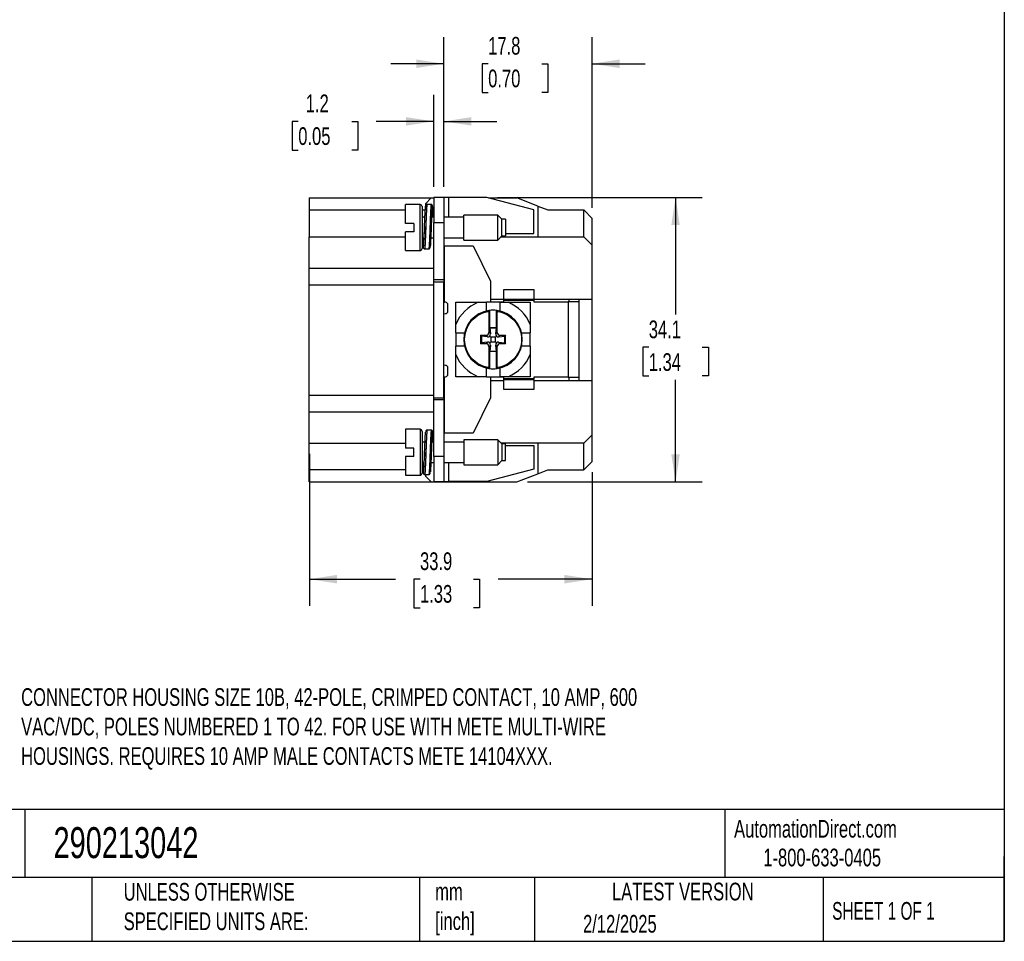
# Model space of a CAD drawing. Header units: millimetres. Extents: x 6 to 273, y 6 to 210.
# Tile 4 of 7: x 155 to 273, y 6 to 117. Entities that reach past the tile are written whole.
import ezdxf

# ---------------------------------------------------------------- set-up
doc = ezdxf.new("R2010")
doc.units = ezdxf.units.MM
doc.linetypes.add('SLD-Solid', pattern=[0])
doc.layers.add('DIMENSIONS', color=140, linetype='SLD-Solid', lineweight=25)
doc.layers.add('TEXT', color=140, linetype='SLD-Solid', lineweight=25)
doc.styles.add('SLDTEXTSTYLE0', font='TXT', dxfattribs={"width": 0.7})
doc.styles.add('SLDTEXTSTYLE1', font='TXT', dxfattribs={"width": 0.65})
doc.dimstyles.new('SLDDIMSTYLE0', dxfattribs={"dimtxt": 2.158008, "dimasz": 3.302, "dimexe": 0, "dimexo": 0.0625, "dimgap": 0.539502, "dimtad": 0, "dimtih": 1, "dimtoh": 1, "dimrnd": 1e-09, "dimzin": 12, "dimdsep": 46, "dimtxsty": 'SLDTEXTSTYLE0', "dimsah": 1, "dimcen": 0.09, "dimadec": 0, "dimazin": 3, "dimtfac": 1, "dimtofl": 0, "dimtmove": 0, "dimatfit": 3, "dimfxl": 0, "dimfrac": 2, "dimtolj": 1, "dimtzin": 12, "dimarcsym": 0})
doc.dimstyles.new('SLDDIMSTYLE2', dxfattribs={"dimtxt": 2.158008, "dimasz": 3.302, "dimexe": 0, "dimexo": 0.0625, "dimgap": 0.539502, "dimtad": 0, "dimtih": 1, "dimtoh": 1, "dimrnd": 1e-09, "dimzin": 12, "dimdsep": 46, "dimtxsty": 'SLDTEXTSTYLE0', "dimsah": 1, "dimcen": 0.09, "dimadec": 0, "dimazin": 3, "dimtfac": 1, "dimtmove": 0, "dimatfit": 0, "dimfxl": 0, "dimfrac": 2, "dimtolj": 1, "dimtzin": 12, "dimarcsym": 0})

# ---------------------------------------------------------------- blocks, each defined once
blk = doc.blocks.new('_D_2')
at = {"layer": 'DIMENSIONS'}
for p, q in [((212.36, 95.38), (236.86, 95.38)), ((233.69, 95.38), (233.69, 81.35)), ((230.48, 77.44), (229.75, 77.44)), ((229.75, 77.44), (229.75, 74.01)), ((236.89, 77.44), (237.62, 77.44)), ((237.62, 77.44), (237.62, 74.01)), ((229.75, 74.01), (230.48, 74.01)), ((233.69, 61.33), (233.69, 73.53)), ((237.62, 74.01), (236.89, 74.01)), ((215.96, 61.33), (236.86, 61.33))]:
    blk.add_line(p, q, dxfattribs=at)
for points in [[(233.69, 95.38), (233.18, 92.07), (234.19, 92.07)], [(233.69, 61.33), (234.19, 64.63), (233.18, 64.63)]]:
    blk.add_solid(points, dxfattribs=at)
at = {"layer": 'DIMENSIONS', "char_height": 2.117, "attachment_point": 1, "style": 'SLDTEXTSTYLE0'}
for s, insert in [('34.1', (230.48, 80.65)), ('1.34', (230.48, 76.74))]:
    blk.add_mtext(s, dxfattribs=dict(at, insert=insert))
blk = doc.blocks.new('_D_3')
at = {"layer": 'DIMENSIONS'}
for p, q in [((205.94, 96.65), (205.94, 114.55)), ((223.69, 94.15), (223.69, 114.55)), ((205.94, 111.38), (199.59, 111.38)), ((211.25, 111.38), (210.53, 111.38)), ((210.53, 111.38), (210.53, 107.95)), ((217.66, 111.38), (218.39, 111.38)), ((218.39, 111.38), (218.39, 107.95)), ((223.69, 111.38), (230.04, 111.38)), ((210.53, 107.95), (211.25, 107.95)), ((218.39, 107.95), (217.66, 107.95))]:
    blk.add_line(p, q, dxfattribs=at)
for points in [[(205.94, 111.38), (202.63, 111.89), (202.63, 110.87)], [(223.69, 111.38), (226.99, 110.87), (226.99, 111.89)]]:
    blk.add_solid(points, dxfattribs=at)
at = {"layer": 'DIMENSIONS', "char_height": 2.117, "attachment_point": 1, "style": 'SLDTEXTSTYLE0'}
for s, insert in [('17.8', (211.25, 114.59)), ('0.70', (211.25, 110.68))]:
    blk.add_mtext(s, dxfattribs=dict(at, insert=insert))
blk = doc.blocks.new('_D_4')
at = {"layer": 'DIMENSIONS'}
for p, q in [((204.74, 96.65), (204.74, 107.66)), ((205.94, 96.65), (205.94, 107.66)), ((188.51, 104.48), (187.79, 104.48)), ((187.79, 104.48), (187.79, 101.05)), ((194.93, 104.48), (195.65, 104.48)), ((195.65, 104.48), (195.65, 101.05)), ((204.74, 104.48), (197.85, 104.48)), ((205.94, 104.48), (212.29, 104.48)), ((187.79, 101.05), (188.51, 101.05)), ((195.65, 101.05), (194.93, 101.05))]:
    blk.add_line(p, q, dxfattribs=at)
for points in [[(204.74, 104.48), (201.43, 104.99), (201.43, 103.98)], [(205.94, 104.48), (209.24, 103.98), (209.24, 104.99)]]:
    blk.add_solid(points, dxfattribs=at)
at = {"layer": 'DIMENSIONS', "char_height": 2.117, "attachment_point": 1, "style": 'SLDTEXTSTYLE0'}
for s, insert in [('1.2', (189.41, 107.7)), ('0.05', (188.51, 103.78))]:
    blk.add_mtext(s, dxfattribs=dict(at, insert=insert))
blk = doc.blocks.new('_D_5')
at = {"layer": 'DIMENSIONS'}
for p, q in [((189.84, 64.71), (189.84, 46.51)), ((223.69, 62.51), (223.69, 46.51)), ((189.84, 49.69), (200.17, 49.69)), ((203.09, 49.69), (202.36, 49.69)), ((202.36, 49.69), (202.36, 46.26)), ((209.5, 49.69), (210.23, 49.69)), ((210.23, 49.69), (210.23, 46.26)), ((223.69, 49.69), (212.43, 49.69)), ((202.36, 46.26), (203.09, 46.26)), ((210.23, 46.26), (209.5, 46.26))]:
    blk.add_line(p, q, dxfattribs=at)
for points in [[(189.84, 49.69), (193.14, 49.18), (193.14, 50.2)], [(223.69, 49.69), (220.38, 50.2), (220.38, 49.18)]]:
    blk.add_solid(points, dxfattribs=at)
at = {"layer": 'DIMENSIONS', "char_height": 2.117, "attachment_point": 1, "style": 'SLDTEXTSTYLE0'}
for s, insert in [('33.9', (203.09, 52.9)), ('1.33', (203.09, 48.99))]:
    blk.add_mtext(s, dxfattribs=dict(at, insert=insert))

msp = doc.modelspace()

# ---------------------------------------------------------------- linework, layer by layer
for p, q in [((189.836, 95.327), (204.436, 95.327)), ((189.836, 95.327), (189.836, 93.852)), ((203.092, 94.527), (201.342, 94.527)), ((201.342, 92.277), (201.342, 94.527)), ((203.092, 89.027), (203.092, 94.527)), ((204.436, 95.327), (203.736, 94.627)), ((203.736, 94.627), (203.736, 93.852)), ((204.43, 94.527), (203.93, 94.527)), ((204.436, 95.327), (204.736, 95.327)), ((205.936, 95.377), (204.736, 95.377)), ((204.736, 95.377), (204.736, 92.377)), ((205.936, 95.377), (205.936, 92.377)), ((206.517, 95.377), (205.936, 95.377)), ((211.085, 95.377), (206.517, 95.377)), ((206.517, 95.377), (206.517, 93.002)), ((216.736, 93.877), (211.085, 95.377)), ((211.274, 95.327), (214.686, 95.327)), ((217.186, 94.347), (214.686, 95.327)), ((217.186, 94.347), (217.186, 90.677)), ((217.186, 94.347), (218.386, 93.877)), ((201.342, 93.852), (189.836, 93.852)), ((189.836, 93.852), (189.836, 90.677)), ((203.736, 93.852), (203.342, 93.852)), ((212.4, 93.277), (208.342, 93.277)), ((208.342, 91.777), (208.342, 93.277)), ((212.9, 92.777), (212.4, 93.277)), ((212.4, 90.277), (212.4, 93.277)), ((216.736, 91.077), (216.736, 93.877)), ((218.386, 93.877), (222.686, 93.877)), ((222.686, 90.677), (222.686, 93.877)), ((222.686, 93.877), (223.686, 92.877)), ((202.342, 92.277), (201.342, 92.277)), ((202.342, 92.277), (202.342, 91.277)), ((203.674, 93.002), (203.342, 93.002)), ((204.736, 93.002), (204.517, 93.002)), ((204.736, 85.687), (204.736, 92.377)), ((204.736, 92.377), (205.936, 92.377)), ((208.342, 93.002), (205.936, 93.002)), ((205.936, 92.377), (205.936, 85.577)), ((213.342, 92.777), (212.9, 92.777)), ((212.9, 90.777), (212.9, 92.777)), ((213.342, 92.777), (213.342, 91.777)), ((223.686, 89.677), (223.686, 92.877)), ((201.342, 89.027), (201.342, 91.277)), ((202.342, 91.277), (201.342, 91.277)), ((203.631, 91.89), (203.631, 91.884)), ((208.342, 90.277), (208.342, 91.777)), ((213.342, 91.777), (213.342, 90.777)), ((213.342, 91.077), (216.736, 91.077)), ((189.836, 90.677), (201.342, 90.677)), ((189.836, 86.927), (189.836, 90.677)), ((203.342, 90.552), (203.519, 90.552)), ((204.376, 90.552), (204.736, 90.552)), ((205.936, 90.552), (208.342, 90.552)), ((208.342, 90.277), (212.4, 90.277)), ((212.4, 90.277), (212.9, 90.777)), ((212.8, 90.677), (222.686, 90.677)), ((212.9, 90.777), (213.342, 90.777)), ((222.686, 90.677), (223.686, 89.677)), ((223.686, 83.177), (223.686, 89.677)), ((201.342, 89.027), (203.092, 89.027)), ((203.63, 89.227), (204.129, 89.227)), ((205.936, 89.577), (206.036, 89.577)), ((206.036, 82.827), (206.036, 89.577)), ((206.036, 89.577), (209.436, 89.577)), ((209.436, 89.577), (211.536, 85.377)), ((189.836, 86.927), (204.736, 86.927)), ((189.836, 84.927), (189.836, 86.927)), ((189.836, 71.727), (189.836, 84.927)), ((189.836, 84.927), (204.736, 84.927)), ((204.736, 84.927), (204.736, 85.687)), ((204.736, 85.577), (205.936, 85.577)), ((204.736, 85.277), (205.936, 85.277)), ((204.736, 71.727), (204.736, 84.927)), ((205.936, 85.577), (205.936, 85.277)), ((205.936, 71.377), (205.936, 85.277)), ((211.536, 85.377), (211.536, 82.877)), ((213.136, 83.177), (213.136, 84.377)), ((213.136, 84.377), (216.736, 84.377)), ((216.736, 84.377), (216.736, 83.177)), ((205.936, 82.827), (206.036, 82.827)), ((206.136, 82.827), (206.036, 82.827)), ((206.436, 81.777), (206.436, 82.527)), ((210.037, 82.827), (211.036, 82.827)), ((211.036, 81.784), (211.036, 82.827)), ((212.636, 82.827), (211.036, 82.827)), ((213.136, 83.177), (211.536, 83.177)), ((211.536, 82.877), (213.136, 82.877)), ((212.636, 82.827), (212.636, 81.784)), ((212.636, 82.827), (213.635, 82.827)), ((216.736, 83.177), (213.136, 83.177)), ((213.136, 83.177), (213.136, 83.077)), ((213.136, 83.077), (216.736, 83.077)), ((213.136, 82.877), (213.136, 83.077)), ((223.686, 83.177), (216.736, 83.177)), ((216.736, 83.177), (216.736, 83.077)), ((216.736, 83.077), (216.736, 82.877)), ((216.736, 82.877), (220.836, 82.877)), ((220.836, 82.877), (220.836, 73.877)), ((222.136, 82.877), (220.836, 82.877)), ((220.936, 82.877), (220.936, 83.177)), ((222.136, 82.877), (222.136, 83.177)), ((222.136, 73.877), (222.136, 82.877)), ((223.686, 73.477), (223.686, 83.177)), ((205.936, 81.468), (206.136, 81.477)), ((211.336, 81.74), (211.336, 79.226)), ((211.406, 81.85), (211.406, 79.807)), ((212.266, 79.807), (212.266, 81.85)), ((212.336, 79.226), (212.336, 81.74)), ((207.386, 79.177), (207.386, 80.176)), ((216.286, 80.176), (216.286, 79.177)), ((207.386, 79.177), (208.429, 79.177)), ((207.386, 79.177), (207.386, 77.577)), ((211.514, 79.047), (211.336, 79.226)), ((211.406, 79.807), (211.438, 79.775)), ((211.406, 79.807), (212.266, 79.807)), ((211.438, 79.775), (211.514, 79.047)), ((211.438, 79.775), (212.234, 79.775)), ((212.158, 79.047), (212.234, 79.775)), ((212.336, 79.226), (212.158, 79.047)), ((212.234, 79.775), (212.266, 79.807)), ((215.243, 79.177), (216.286, 79.177)), ((216.286, 77.577), (216.286, 79.177)), ((210.336, 78.877), (210.987, 78.877)), ((210.336, 78.877), (210.336, 77.877)), ((210.438, 78.775), (210.336, 78.877)), ((210.336, 77.877), (210.438, 77.979)), ((210.987, 77.877), (210.336, 77.877)), ((211.165, 78.699), (210.438, 78.775)), ((210.438, 78.775), (210.438, 77.979)), ((211.165, 78.055), (210.438, 77.979)), ((210.987, 78.877), (211.165, 78.699)), ((211.165, 78.055), (210.987, 77.877)), ((211.441, 78.772), (211.555, 78.658)), ((211.441, 77.982), (211.555, 78.096)), ((211.555, 78.658), (211.555, 78.096)), ((212.117, 78.658), (211.555, 78.658)), ((211.555, 78.096), (212.117, 78.096)), ((212.231, 78.772), (212.117, 78.658)), ((212.117, 78.096), (212.117, 78.658)), ((212.117, 78.096), (212.231, 77.982)), ((212.506, 78.699), (212.685, 78.877)), ((212.506, 78.699), (213.234, 78.775)), ((212.685, 77.877), (212.506, 78.055)), ((212.506, 78.055), (213.234, 77.979)), ((212.685, 78.877), (213.336, 78.877)), ((213.336, 77.877), (212.685, 77.877)), ((213.336, 78.877), (213.234, 78.775)), ((213.234, 77.979), (213.234, 78.775)), ((213.234, 77.979), (213.336, 77.877)), ((213.336, 77.877), (213.336, 78.877)), ((207.386, 76.578), (207.386, 77.577)), ((208.429, 77.577), (207.386, 77.577)), ((211.336, 77.528), (211.514, 77.706)), ((211.336, 77.528), (211.336, 75.014)), ((211.438, 76.979), (211.406, 76.947)), ((211.406, 76.947), (211.406, 74.903)), ((212.266, 76.947), (211.406, 76.947)), ((211.514, 77.706), (211.438, 76.979)), ((211.438, 76.979), (212.234, 76.979)), ((212.158, 77.706), (212.336, 77.528)), ((212.234, 76.979), (212.158, 77.706)), ((212.266, 76.947), (212.234, 76.979)), ((212.266, 74.903), (212.266, 76.947)), ((212.336, 75.014), (212.336, 77.528)), ((216.286, 77.577), (215.243, 77.577)), ((216.286, 77.577), (216.286, 76.578)), ((206.136, 75.277), (205.936, 75.286)), ((206.436, 74.227), (206.436, 74.977)), ((211.036, 73.927), (211.036, 74.97)), ((212.636, 74.97), (212.636, 73.927)), ((205.936, 73.927), (206.036, 73.927)), ((206.036, 67.177), (206.036, 73.927)), ((206.036, 73.927), (206.136, 73.927)), ((211.036, 73.927), (210.037, 73.927)), ((211.036, 73.927), (212.636, 73.927)), ((213.136, 73.877), (211.536, 73.877)), ((211.536, 73.877), (211.536, 71.377)), ((211.536, 73.477), (213.136, 73.477)), ((213.635, 73.927), (212.636, 73.927)), ((213.136, 73.677), (213.136, 73.877)), ((216.736, 73.677), (213.136, 73.677)), ((213.136, 73.577), (213.136, 73.677)), ((213.136, 73.577), (216.736, 73.577)), ((213.136, 72.377), (213.136, 73.577)), ((220.836, 73.877), (216.736, 73.877)), ((216.736, 73.877), (216.736, 73.677)), ((216.736, 73.577), (216.736, 73.677)), ((216.736, 73.577), (216.736, 72.377)), ((216.736, 73.477), (223.686, 73.477)), ((220.836, 73.877), (222.136, 73.877)), ((220.936, 73.477), (220.936, 73.877)), ((222.136, 73.477), (222.136, 73.877)), ((223.686, 66.977), (223.686, 73.477)), ((216.736, 72.377), (213.136, 72.377)), ((189.836, 71.727), (204.736, 71.727)), ((189.836, 69.727), (189.836, 71.727)), ((204.736, 70.967), (204.736, 71.727)), ((204.736, 71.377), (205.936, 71.377)), ((204.736, 71.177), (205.936, 71.177)), ((204.736, 64.377), (204.736, 70.967)), ((205.936, 71.377), (205.936, 71.177)), ((205.936, 71.177), (205.936, 64.377)), ((211.536, 71.377), (209.436, 67.177)), ((189.836, 69.727), (204.736, 69.727)), ((189.836, 65.977), (189.836, 69.727)), ((203.092, 67.627), (201.342, 67.627)), ((201.342, 67.627), (201.342, 65.377)), ((203.092, 67.627), (203.092, 62.127)), ((204.442, 67.527), (203.942, 67.527)), ((203.691, 66.102), (203.342, 66.102)), ((204.736, 66.102), (204.538, 66.102)), ((205.936, 67.177), (206.036, 67.177)), ((208.342, 66.102), (205.936, 66.102)), ((209.436, 67.177), (206.036, 67.177)), ((212.4, 66.377), (208.342, 66.377)), ((208.342, 66.377), (208.342, 64.877)), ((212.9, 65.877), (212.4, 66.377)), ((212.4, 66.377), (212.4, 63.377)), ((223.686, 66.977), (222.686, 65.977)), ((223.686, 63.777), (223.686, 66.977)), ((189.836, 65.977), (201.342, 65.977)), ((189.836, 62.802), (189.836, 65.977)), ((202.342, 65.377), (201.342, 65.377)), ((202.342, 64.377), (202.342, 65.377)), ((204.441, 64.869), (204.441, 64.873)), ((208.342, 64.877), (208.342, 63.377)), ((222.686, 65.977), (212.8, 65.977)), ((213.342, 65.877), (212.9, 65.877)), ((212.9, 65.877), (212.9, 63.877)), ((213.342, 64.877), (213.342, 65.877)), ((213.342, 65.677), (216.736, 65.677)), ((213.342, 63.877), (213.342, 64.877)), ((216.736, 65.677), (216.736, 62.877)), ((217.186, 65.977), (217.186, 62.307)), ((222.686, 62.777), (222.686, 65.977)), ((201.342, 64.377), (201.342, 62.127)), ((202.342, 64.377), (201.342, 64.377)), ((205.936, 64.377), (204.736, 64.377)), ((204.736, 64.377), (204.736, 61.377)), ((205.936, 64.377), (205.936, 61.377)), ((212.4, 63.377), (212.9, 63.877)), ((212.9, 63.877), (213.342, 63.877)), ((222.686, 62.777), (223.686, 63.777)), ((189.836, 62.802), (201.342, 62.802)), ((189.836, 61.327), (189.836, 62.802)), ((203.342, 63.652), (203.545, 63.652)), ((203.342, 62.802), (203.436, 62.802)), ((204.393, 63.652), (204.736, 63.652)), ((205.936, 63.652), (208.342, 63.652)), ((206.517, 63.652), (206.517, 61.377)), ((208.342, 63.377), (212.4, 63.377)), ((216.736, 62.877), (211.085, 61.377)), ((217.186, 62.307), (218.386, 62.777)), ((218.386, 62.777), (222.686, 62.777)), ((189.836, 61.327), (204.436, 61.327)), ((201.342, 62.127), (203.092, 62.127)), ((203.642, 62.227), (204.142, 62.227)), ((203.736, 62.227), (203.736, 62.027)), ((203.736, 62.027), (204.436, 61.327)), ((204.436, 61.327), (214.686, 61.327)), ((204.736, 61.377), (205.936, 61.377)), ((205.936, 61.377), (206.517, 61.377)), ((211.085, 61.377), (206.517, 61.377)), ((214.686, 61.327), (217.186, 62.307))]:
    msp.add_line(p, q)
for centre, radius, start, end in [((203.092, 94.277), 0.25, 360, 90), ((203.092, 89.277), 0.25, 270, 0), ((206.136, 82.527), 0.3, 0, 90), ((211.836, 78.377), 4.8, 112.01537, 157.98463), ((211.836, 78.377), 4.8, 22.01537, 67.98463), ((206.136, 81.777), 0.3, 270, 0), ((211.836, 78.377), 3.5, 98.06853, 261.93147), ((211.836, 78.377), 3.5, 97.05717, 98.06853), ((211.836, 78.377), 3.5, 82.94283, 97.05717), ((211.836, 78.377), 3.5, 81.93147, 82.94283), ((211.836, 78.377), 3.5, 278.06853, 81.93147), ((211.836, 78.377), 4.8, 202.01537, 247.98463), ((211.836, 78.377), 4.8, 292.01537, 337.98463), ((206.136, 74.977), 0.3, 0, 90), ((211.836, 78.377), 3.5, 261.93147, 262.94283), ((211.836, 78.377), 3.5, 262.94283, 277.05717), ((211.836, 78.377), 3.5, 277.05717, 278.06853), ((206.136, 74.227), 0.3, 270, 0), ((203.092, 67.377), 0.25, 0, 90), ((203.092, 62.377), 0.25, 270, 0)]:
    msp.add_arc(centre, radius, start, end)
for centre, major_axis, ratio, start_param, end_param in [((210.985, 79.228), (0.249, -0.249), 0.9924325, 5.5015852, 7.0647854), ((211.162, 79.05), (-0.171, 0.364), 0.8514538, 3.5440231, 4.3256232), ((212.509, 79.05), (0.171, 0.364), 0.8514538, 1.9575621, 2.7391622), ((212.687, 79.228), (-0.249, -0.249), 0.9924325, 5.5015852, 7.0647854), ((210.985, 77.526), (0.249, 0.249), 0.9924325, 5.5015852, 7.0647854), ((211.162, 79.05), (0.364, -0.171), 0.8514538, 5.0991547, 5.8807548), ((211.162, 77.703), (0.364, 0.171), 0.8514538, 0.4024305, 1.1840306), ((211.162, 77.703), (0.171, 0.364), 0.8514538, 5.0991547, 5.8807548), ((212.509, 77.703), (-0.171, 0.364), 0.8514538, 0.4024305, 1.1840306), ((212.509, 79.05), (0.364, 0.171), 0.8514538, 3.5440231, 4.3256232), ((212.509, 77.703), (0.364, -0.171), 0.8514538, 1.9575621, 2.7391622), ((212.687, 77.526), (-0.249, 0.249), 0.9924325, 5.5015852, 7.0647854)]:
    msp.add_ellipse(centre, major_axis=major_axis, ratio=ratio, start_param=start_param, end_param=end_param)
for points, knots in [([(203.631, 91.891), (203.633, 91.964), (203.644, 92.25), (203.662, 92.748), (203.688, 93.332), (203.715, 93.813), (203.738, 94.171), (203.754, 94.28), (203.761, 94.334)], [0, 0, 0, 0, 0.0644426, 0.2489955, 0.4399449, 0.6308943, 0.8154471, 1, 1, 1, 1]), ([(203.93, 94.527), (203.916, 94.526), (203.886, 94.523), (203.822, 94.492), (203.792, 94.447), (203.78, 94.402), (203.775, 94.384)], [0, 0, 0, 0, 0.09874943, 0.21667304, 0.68926206, 1, 1, 1, 1]), ([(203.93, 94.515), (203.927, 94.517), (203.917, 94.524), (203.906, 94.456), (203.897, 94.375), (203.892, 94.322), (203.887, 94.263), (203.882, 94.196), (203.877, 94.122), (203.872, 94.042), (203.868, 93.982), (203.866, 93.934), (203.862, 93.874), (203.857, 93.78), (203.851, 93.655), (203.844, 93.523), (203.836, 93.36), (203.824, 93.077), (203.809, 92.692), (203.797, 92.358), (203.792, 92.209)], [0, 0, 0, 0, 0.0658327, 0.1981987, 0.2360696, 0.2739401, 0.3118102, 0.34968, 0.3875493, 0.4254183, 0.4632869, 0.46597, 0.4854351, 0.538015, 0.5757229, 0.6210384, 0.6739599, 0.734486, 0.8812073, 1, 1, 1, 1]), ([(204.43, 94.525), (204.429, 94.525), (204.425, 94.53), (204.419, 94.514), (204.412, 94.485), (204.406, 94.45), (204.4, 94.408), (204.395, 94.351), (204.388, 94.272), (204.381, 94.179), (204.374, 94.074), (204.369, 93.989), (204.366, 93.933), (204.364, 93.907), (204.36, 93.841), (204.353, 93.711), (204.342, 93.48), (204.33, 93.218), (204.319, 92.963), (204.311, 92.758), (204.304, 92.564), (204.298, 92.382), (204.294, 92.265), (204.292, 92.209)], [0, 0, 0, 0, 0.0123153, 0.0777915, 0.1304341, 0.1702384, 0.2033334, 0.2553805, 0.3074288, 0.3594784, 0.4115293, 0.4635815, 0.4715727, 0.4822166, 0.4955132, 0.5513054, 0.6309439, 0.7344052, 0.796488, 0.8540895, 0.9072089, 0.9558459, 1, 1, 1, 1]), ([(204.602, 94.303), (204.596, 94.343), (204.588, 94.403), (204.551, 94.474), (204.492, 94.519), (204.45, 94.524), (204.43, 94.527)], [0, 0, 0, 0, 0.5016875, 0.764589, 0.885628, 1, 1, 1, 1]), ([(204.61, 94.25), (204.602, 94.3), (204.586, 94.406), (204.561, 94.361), (204.538, 94.164), (204.515, 93.814), (204.488, 93.331), (204.462, 92.748), (204.444, 92.25), (204.433, 91.964), (204.431, 91.891)], [0, 0, 0, 0, 0.1218375, 0.2626366, 0.3987191, 0.5348017, 0.6756008, 0.8163999, 0.9524824, 1, 1, 1, 1]), ([(203.342, 94.277), (203.342, 94.277), (203.342, 94.014), (203.342, 93.076), (203.342, 92.44), (203.342, 91.114), (203.342, 90.478), (203.342, 89.54), (203.342, 89.277), (203.342, 89.277)], [0, 0, 0, 0, 0.25, 0.25, 0.5, 0.5, 0.75, 0.75, 1, 1, 1, 1]), ([(204.431, 91.887), (204.432, 91.896), (204.436, 91.953), (204.448, 92.174), (204.473, 92.538), (204.508, 92.939), (204.539, 93.219), (204.57, 93.35), (204.605, 93.304), (204.628, 93.176), (204.641, 93.031), (204.644, 93.002)], [0, 0, 0, 0, 0.0089754, 0.0535133, 0.2047954, 0.3560732, 0.5074392, 0.6586844, 0.8099261, 0.9612921, 1, 1, 1, 1]), ([(204.685, 93.002), (204.677, 93.184), (204.66, 93.55), (204.637, 93.956), (204.621, 94.198), (204.611, 94.245), (204.61, 94.25)], [0, 0, 0, 0, 0.315723, 0.6355774, 0.9554318, 1, 1, 1, 1]), ([(203.792, 92.209), (203.786, 92.033), (203.774, 91.691), (203.755, 91.175), (203.739, 90.759), (203.727, 90.481), (203.721, 90.354), (203.718, 90.3), (203.717, 90.273), (203.716, 90.255), (203.716, 90.244), (203.716, 90.239), (203.715, 90.221), (203.712, 90.155), (203.708, 90.066), (203.703, 89.963), (203.698, 89.874), (203.693, 89.778), (203.687, 89.677), (203.68, 89.577), (203.673, 89.478), (203.664, 89.383), (203.654, 89.3), (203.642, 89.235), (203.633, 89.237), (203.629, 89.238)], [0, 0, 0, 0, 0.1167884, 0.227926, 0.3454539, 0.4113454, 0.4403499, 0.4479471, 0.4555442, 0.4631414, 0.463287, 0.4643698, 0.4673216, 0.4783948, 0.5212121, 0.5460614, 0.5753213, 0.6089913, 0.6470709, 0.6895596, 0.7345039, 0.7882732, 0.8508643, 0.922274, 1, 1, 1, 1]), ([(204.292, 92.209), (204.286, 92.033), (204.274, 91.691), (204.26, 91.307), (204.25, 91.037), (204.242, 90.835), (204.232, 90.603), (204.223, 90.405), (204.218, 90.292), (204.214, 90.206), (204.21, 90.112), (204.204, 89.987), (204.198, 89.87), (204.192, 89.762), (204.186, 89.662), (204.176, 89.512), (204.161, 89.347), (204.146, 89.255), (204.135, 89.228), (204.131, 89.228), (204.129, 89.228)], [0, 0, 0, 0, 0.11718183, 0.22868818, 0.25792856, 0.30532426, 0.37216169, 0.42976932, 0.46055083, 0.46484683, 0.50323801, 0.54162964, 0.58002173, 0.61841428, 0.65680731, 0.6952008, 0.81022176, 0.92524714, 0.97161213, 1, 1, 1, 1]), ([(203.631, 91.885), (203.624, 91.78), (203.607, 91.511), (203.576, 91.104), (203.544, 90.73), (203.514, 90.484), (203.48, 90.407), (203.456, 90.438), (203.444, 90.536), (203.442, 90.552)], [0, 0, 0, 0, 0.1103594, 0.2815445, 0.4528406, 0.6240383, 0.7952028, 0.9664955, 1, 1, 1, 1]), ([(203.448, 89.532), (203.453, 89.484), (203.467, 89.364), (203.49, 89.367), (203.517, 89.52), (203.54, 89.833), (203.563, 90.278), (203.589, 90.836), (203.613, 91.394), (203.626, 91.752), (203.631, 91.891)], [0, 0, 0, 0, 0.0953583, 0.2332186, 0.3710788, 0.504321, 0.6375631, 0.7754234, 0.9132836, 1, 1, 1, 1]), ([(204.431, 91.891), (204.426, 91.752), (204.413, 91.394), (204.389, 90.837), (204.363, 90.276), (204.34, 89.84), (204.323, 89.58), (204.312, 89.523), (204.31, 89.511)], [0, 0, 0, 0, 0.1308685, 0.338921, 0.5469736, 0.7480568, 0.9491399, 1, 1, 1, 1]), ([(203.383, 90.552), (203.386, 90.492), (203.397, 90.238), (203.418, 89.901), (203.435, 89.617), (203.445, 89.548), (203.448, 89.532)], [0, 0, 0, 0, 0.12059762, 0.5129602, 0.89217922, 1, 1, 1, 1]), ([(203.454, 89.481), (203.459, 89.436), (203.468, 89.361), (203.533, 89.25), (203.596, 89.235), (203.629, 89.227)], [0, 0, 0, 0, 0.4162476, 0.6946816, 1, 1, 1, 1]), ([(204.129, 89.227), (204.146, 89.229), (204.183, 89.233), (204.238, 89.266), (204.271, 89.315), (204.293, 89.382), (204.301, 89.434), (204.304, 89.458)], [0, 0, 0, 0, 0.0824494, 0.1827362, 0.4398416, 0.7391655, 1, 1, 1, 1]), ([(208.436, 78.377), (208.436, 79.192), (208.729, 79.98), (209.793, 81.215), (210.53, 81.62), (211.336, 81.74)], [0, 0, 0, 0, 0.5, 0.5, 1, 1, 1, 1]), ([(211.336, 81.74), (211.336, 81.751), (211.336, 81.763), (211.336, 81.774), (211.337, 81.785), (211.337, 81.795), (211.338, 81.804), (211.339, 81.813), (211.339, 81.821), (211.34, 81.827), (211.341, 81.833), (211.342, 81.837), (211.343, 81.84), (211.344, 81.841), (211.344, 81.842), (211.345, 81.842)], [0, 0, 0, 0, 0.00003441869, 0.00003441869, 0.00003441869, 0.00006882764, 0.00006882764, 0.00006882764, 0.00010336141, 0.00010336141, 0.00010336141, 0.00013775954, 0.00013775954, 0.00013775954, 0.00015797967, 0.00015797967, 0.00015797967, 0.00015797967]), ([(212.327, 81.842), (212.328, 81.842), (212.329, 81.84), (212.33, 81.836), (212.331, 81.832), (212.332, 81.827), (212.333, 81.819), (212.333, 81.812), (212.334, 81.803), (212.335, 81.794), (212.335, 81.784), (212.336, 81.773), (212.336, 81.762), (212.336, 81.755), (212.336, 81.747), (212.336, 81.74)], [0, 0, 0, 0, 0.00003383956, 0.00003383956, 0.00003383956, 0.00006765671, 0.00006765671, 0.00006765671, 0.00010180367, 0.00010180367, 0.00010180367, 0.0001362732, 0.0001362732, 0.0001362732, 0.00015797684, 0.00015797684, 0.00015797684, 0.00015797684]), ([(212.336, 81.74), (213.142, 81.62), (213.879, 81.215), (214.943, 79.98), (215.236, 79.192), (215.236, 77.562), (214.943, 76.774), (213.879, 75.539), (213.142, 75.134), (212.336, 75.014)], [0, 0, 0, 0, 0.25, 0.25, 0.5, 0.5, 0.75, 0.75, 1, 1, 1, 1]), ([(211.336, 75.014), (210.53, 75.134), (209.793, 75.539), (208.729, 76.774), (208.436, 77.562), (208.436, 78.377)], [0, 0, 0, 0, 0.5, 0.5, 1, 1, 1, 1]), ([(211.345, 74.912), (211.344, 74.912), (211.343, 74.914), (211.342, 74.918), (211.341, 74.922), (211.34, 74.927), (211.339, 74.934), (211.338, 74.942), (211.338, 74.95), (211.337, 74.96), (211.337, 74.97), (211.336, 74.981), (211.336, 74.992), (211.336, 74.999), (211.336, 75.007), (211.336, 75.014)], [0, 0, 0, 0, 0.00003383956, 0.00003383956, 0.00003383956, 0.00006765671, 0.00006765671, 0.00006765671, 0.00010180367, 0.00010180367, 0.00010180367, 0.0001362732, 0.0001362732, 0.0001362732, 0.00015797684, 0.00015797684, 0.00015797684, 0.00015797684]), ([(212.336, 75.014), (212.336, 75.002), (212.336, 74.991), (212.335, 74.98), (212.335, 74.969), (212.335, 74.959), (212.334, 74.95), (212.333, 74.941), (212.333, 74.933), (212.332, 74.927), (212.331, 74.921), (212.33, 74.916), (212.329, 74.914), (212.328, 74.912), (212.328, 74.912), (212.327, 74.912)], [0, 0, 0, 0, 0.00003441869, 0.00003441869, 0.00003441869, 0.00006882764, 0.00006882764, 0.00006882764, 0.00010336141, 0.00010336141, 0.00010336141, 0.00013775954, 0.00013775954, 0.00013775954, 0.00015797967, 0.00015797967, 0.00015797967, 0.00015797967]), ([(203.342, 67.377), (203.342, 67.376), (203.342, 67.374), (203.342, 67.359), (203.342, 67.335), (203.342, 67.3), (203.342, 67.256), (203.342, 67.163), (203.342, 66.982), (203.342, 66.657), (203.342, 66.26), (203.342, 65.815), (203.342, 65.348), (203.342, 64.877), (203.342, 64.406), (203.342, 63.939), (203.342, 63.494), (203.342, 63.097), (203.342, 62.772), (203.342, 62.567), (203.342, 62.449), (203.342, 62.388), (203.342, 62.381), (203.342, 62.377)], [0, 0, 0, 0, 0.0201456, 0.0401354, 0.0600488, 0.0799659, 0.0999669, 0.1201308, 0.185078, 0.2500934, 0.3150405, 0.3800559, 0.4400086, 0.5000289, 0.5599816, 0.620002, 0.6849491, 0.7499645, 0.8149116, 0.879927, 0.9200436, 0.9598539, 1, 1, 1, 1]), ([(203.642, 64.869), (203.648, 65.058), (203.663, 65.467), (203.688, 66.06), (203.715, 66.599), (203.738, 67.001), (203.754, 67.228), (203.764, 67.267), (203.765, 67.272)], [0, 0, 0, 0, 0.1745798, 0.3779439, 0.581308, 0.7778597, 0.9744113, 1, 1, 1, 1]), ([(203.942, 67.527), (203.92, 67.524), (203.876, 67.518), (203.799, 67.455), (203.788, 67.406), (203.778, 67.347), (203.774, 67.325)], [0, 0, 0, 0, 0.13370804, 0.27179096, 0.71809605, 1, 1, 1, 1]), ([(203.942, 67.525), (203.941, 67.525), (203.934, 67.528), (203.92, 67.476), (203.906, 67.357), (203.897, 67.244), (203.892, 67.175), (203.887, 67.099), (203.882, 67.017), (203.877, 66.928), (203.872, 66.833), (203.868, 66.764), (203.866, 66.709), (203.862, 66.64), (203.857, 66.533), (203.851, 66.394), (203.844, 66.249), (203.836, 66.072), (203.824, 65.77), (203.809, 65.367), (203.797, 65.028), (203.792, 64.877)], [0, 0, 0, 0, 0.0193439, 0.1410558, 0.2627631, 0.2975845, 0.3324055, 0.3672262, 0.4020465, 0.4368665, 0.4716861, 0.5065053, 0.5089724, 0.5268701, 0.575216, 0.6098875, 0.651554, 0.700214, 0.7558663, 0.890773, 1, 1, 1, 1]), ([(204.442, 67.52), (204.441, 67.523), (204.436, 67.533), (204.428, 67.504), (204.419, 67.46), (204.412, 67.404), (204.406, 67.35), (204.4, 67.289), (204.395, 67.211), (204.388, 67.11), (204.381, 66.996), (204.374, 66.87), (204.369, 66.772), (204.366, 66.707), (204.364, 66.678), (204.36, 66.602), (204.353, 66.456), (204.342, 66.202), (204.33, 65.92), (204.319, 65.651), (204.311, 65.438), (204.304, 65.237), (204.298, 65.052), (204.294, 64.933), (204.292, 64.877)], [0, 0, 0, 0, 0.019672, 0.0916839, 0.1518986, 0.2003109, 0.2369166, 0.2673521, 0.3152168, 0.3630826, 0.4109496, 0.4588178, 0.5066872, 0.5140362, 0.5238248, 0.5360529, 0.5873617, 0.6606006, 0.7557479, 0.8128419, 0.8658146, 0.9146655, 0.9593941, 1, 1, 1, 1]), ([(204.6, 67.377), (204.597, 67.394), (204.591, 67.426), (204.565, 67.472), (204.506, 67.519), (204.464, 67.524), (204.442, 67.527)], [0, 0, 0, 0, 0.3425721, 0.6625379, 0.8290784, 1, 1, 1, 1]), ([(204.612, 67.321), (204.604, 67.35), (204.587, 67.41), (204.561, 67.284), (204.538, 67.011), (204.515, 66.596), (204.488, 66.06), (204.463, 65.467), (204.448, 65.058), (204.442, 64.869)], [0, 0, 0, 0, 0.141256, 0.2895336, 0.4328441, 0.5761546, 0.7244322, 0.8727097, 1, 1, 1, 1]), ([(204.693, 66.102), (204.691, 66.152), (204.68, 66.401), (204.66, 66.762), (204.637, 67.118), (204.621, 67.303), (204.613, 67.32), (204.612, 67.321)], [0, 0, 0, 0, 0.0771927, 0.3868225, 0.6860801, 0.9853377, 1, 1, 1, 1]), ([(204.441, 64.873), (204.442, 64.874), (204.452, 65.038), (204.473, 65.367), (204.508, 65.802), (204.539, 66.131), (204.57, 66.321), (204.605, 66.338), (204.628, 66.255), (204.641, 66.128), (204.644, 66.102)], [0, 0, 0, 0, 0.0012163, 0.1606222, 0.3200238, 0.4795183, 0.6388854, 0.7982489, 0.9577434, 1, 1, 1, 1]), ([(203.642, 64.875), (203.631, 64.712), (203.611, 64.386), (203.576, 63.952), (203.544, 63.623), (203.514, 63.432), (203.48, 63.416), (203.455, 63.499), (203.442, 63.625), (203.44, 63.652)], [0, 0, 0, 0, 0.1589967, 0.3186924, 0.4784915, 0.6381989, 0.7978754, 0.9576713, 1, 1, 1, 1]), ([(203.467, 62.465), (203.475, 62.425), (203.491, 62.341), (203.517, 62.427), (203.54, 62.662), (203.563, 63.045), (203.589, 63.556), (203.616, 64.156), (203.632, 64.611), (203.641, 64.846), (203.642, 64.869)], [0, 0, 0, 0, 0.1312257, 0.2758395, 0.415609, 0.5553785, 0.6999923, 0.8446061, 0.9843756, 1, 1, 1, 1]), ([(203.792, 64.877), (203.786, 64.701), (203.774, 64.358), (203.755, 63.858), (203.739, 63.465), (203.727, 63.209), (203.721, 63.094), (203.718, 63.046), (203.717, 63.021), (203.716, 63.005), (203.716, 62.996), (203.716, 62.991), (203.715, 62.975), (203.712, 62.916), (203.708, 62.838), (203.703, 62.748), (203.698, 62.672), (203.693, 62.591), (203.687, 62.509), (203.68, 62.429), (203.673, 62.355), (203.664, 62.288), (203.654, 62.244), (203.646, 62.217), (203.642, 62.227), (203.642, 62.227)], [0, 0, 0, 0, 0.1265531, 0.2469831, 0.3743376, 0.4457382, 0.4771679, 0.4854002, 0.4936326, 0.501865, 0.5020227, 0.5031961, 0.5063946, 0.5183937, 0.564791, 0.591718, 0.6234243, 0.6599094, 0.7011729, 0.7472142, 0.7959163, 0.8541812, 0.9220057, 0.9993859, 1, 1, 1, 1]), ([(204.292, 64.877), (204.286, 64.701), (204.274, 64.358), (204.26, 63.986), (204.25, 63.728), (204.242, 63.537), (204.232, 63.321), (204.223, 63.14), (204.218, 63.039), (204.214, 62.961), (204.21, 62.878), (204.204, 62.769), (204.198, 62.669), (204.192, 62.578), (204.186, 62.497), (204.176, 62.378), (204.161, 62.264), (204.149, 62.22), (204.142, 62.227), (204.142, 62.227)], [0, 0, 0, 0, 0.12657289, 0.24701546, 0.27859919, 0.32979323, 0.40198707, 0.46421143, 0.4974598, 0.50210008, 0.54356797, 0.58503634, 0.62650521, 0.66797458, 0.70944445, 0.75091484, 0.87515368, 0.9993973, 1, 1, 1, 1]), ([(204.442, 64.869), (204.441, 64.846), (204.432, 64.611), (204.416, 64.155), (204.389, 63.556), (204.363, 63.042), (204.34, 62.674), (204.324, 62.474), (204.315, 62.45), (204.315, 62.448)], [0, 0, 0, 0, 0.0212691, 0.2115334, 0.4083922, 0.605251, 0.7955154, 0.9857797, 1, 1, 1, 1]), ([(203.391, 63.652), (203.391, 63.647), (203.4, 63.44), (203.418, 63.103), (203.441, 62.711), (203.457, 62.499), (203.466, 62.468), (203.467, 62.465)], [0, 0, 0, 0, 0.0073563, 0.3354399, 0.6525332, 0.9696265, 1, 1, 1, 1]), ([(203.476, 62.412), (203.48, 62.385), (203.486, 62.342), (203.523, 62.276), (203.582, 62.234), (203.622, 62.229), (203.642, 62.227)], [0, 0, 0, 0, 0.4664739, 0.7336564, 0.8671596, 1, 1, 1, 1]), ([(204.142, 62.227), (204.163, 62.23), (204.206, 62.235), (204.28, 62.293), (204.293, 62.339), (204.302, 62.38), (204.305, 62.395)], [0, 0, 0, 0, 0.1553601, 0.30692, 0.7428567, 1, 1, 1, 1])]:
    msp.add_open_spline(points, degree=3, knots=knots)
for points in [[(207.386, 80.176), (207.386, 81.069), (207.386, 81.95), (207.386, 82.827)], [(207.386, 82.827), (208.263, 82.827), (209.144, 82.827), (210.037, 82.827)], [(213.635, 82.827), (214.528, 82.827), (215.409, 82.827), (216.286, 82.827)], [(216.286, 82.827), (216.286, 81.95), (216.286, 81.069), (216.286, 80.176)], [(207.386, 73.927), (207.386, 74.804), (207.386, 75.685), (207.386, 76.578)], [(216.286, 76.578), (216.286, 75.685), (216.286, 74.804), (216.286, 73.927)], [(210.037, 73.927), (209.144, 73.927), (208.263, 73.927), (207.386, 73.927)], [(216.286, 73.927), (215.409, 73.927), (214.528, 73.927), (213.635, 73.927)]]:
    msp.add_open_spline(points, degree=3)
at = {"layer": 'TEXT'}
for p, q in [((273.05, 209.55), (273.05, 6.35)), ((273.05, 22.126), (6.35, 22.126)), ((155.759, 22.126), (155.759, 13.97)), ((239.575, 22.126), (239.575, 13.97)), ((273.05, 6.35), (273.05, 16.51)), ((273.05, 13.97), (6.35, 13.97)), ((163.78, 13.97), (163.78, 6.35)), ((203.024, 13.97), (203.024, 6.35)), ((216.812, 13.97), (216.812, 6.35)), ((251.349, 13.97), (251.349, 6.35)), ((6.35, 6.35), (273.05, 6.35))]:
    msp.add_line(p, q, dxfattribs=at)

# ---------------------------------------------------------------- texts
for s, insert, char_height, attachment_point, style in [('CONNECTOR HOUSING SIZE 10B, 42-POLE, CRIMPED CONTACT, 10 AMP, 600 ^JVAC/VDC, POLES NUMBERED 1 TO 42. FOR USE WITH METE MULTI-WIRE ^JHOUSINGS. REQUIRES 10 AMP MALE CONTACTS METE 14104XXX.', (155.329, 36.64), 2.116667, 1, 'SLDTEXTSTYLE0'), ('290213042', (159.208, 20.011), 3.7042, 1, 'SLDTEXTSTYLE0'), ('AutomationDirect.com', (240.695, 20.877), 2.11667, 1, 'SLDTEXTSTYLE0'), ('1-800-633-0405', (244.192, 17.437), 2.11667, 1, 'SLDTEXTSTYLE0'), ('UNLESS OTHERWISE ^JSPECIFIED UNITS ARE:', (167.608, 13.331), 2.11667, 1, 'SLDTEXTSTYLE0'), ('LATEST VERSION', (234.552, 13.364), 2.11667, 2, 'SLDTEXTSTYLE0'), ('mm^J[inch]', (204.907, 13.357), 2.1167, 1, 'SLDTEXTSTYLE0'), ('SHEET 1 OF 1', (252.441, 11.051), 2.11667, 1, 'SLDTEXTSTYLE1'), ('2/12/2025', (222.613, 9.503), 2.1167, 1, 'SLDTEXTSTYLE0')]:
    msp.add_mtext(s, dxfattribs=dict(at, insert=insert, char_height=char_height, attachment_point=attachment_point, style=style))

# ---------------------------------------------------------------- dimensions: what is measured, and where the dimension line sits
at = {"layer": 'DIMENSIONS'}
for base, p1, p2, dimstyle, picture, middle in [((205.936, 111.377), (223.686, 92.877), (205.936, 95.377), 'SLDDIMSTYLE2', '_D_3', (214.458, 111.377)), ((205.936, 104.483), (204.736, 95.377), (205.936, 95.377), 'SLDDIMSTYLE2', '_D_4', (191.719, 104.483)), ((223.686, 49.688), (189.836, 65.977), (223.686, 63.777), 'SLDDIMSTYLE0', '_D_5', (206.295, 49.688))]:
    dim = msp.add_linear_dim(base=base, p1=p1, p2=p2, dimstyle=dimstyle, dxfattribs=at)
    dim.commit()
    dim.dimension.update_dxf_attribs({"geometry": picture, "text_midpoint": middle, "dimtype": 160})
dim = msp.add_linear_dim(base=(233.686, 61.327), p1=(211.085, 95.377), p2=(214.686, 61.327), angle=90, dimstyle='SLDDIMSTYLE0', dxfattribs=at)
dim.commit()
dim.dimension.update_dxf_attribs({"geometry": '_D_2', "text_midpoint": (233.686, 77.441), "dimtype": 160})

doc.saveas('drawing.dxf')
